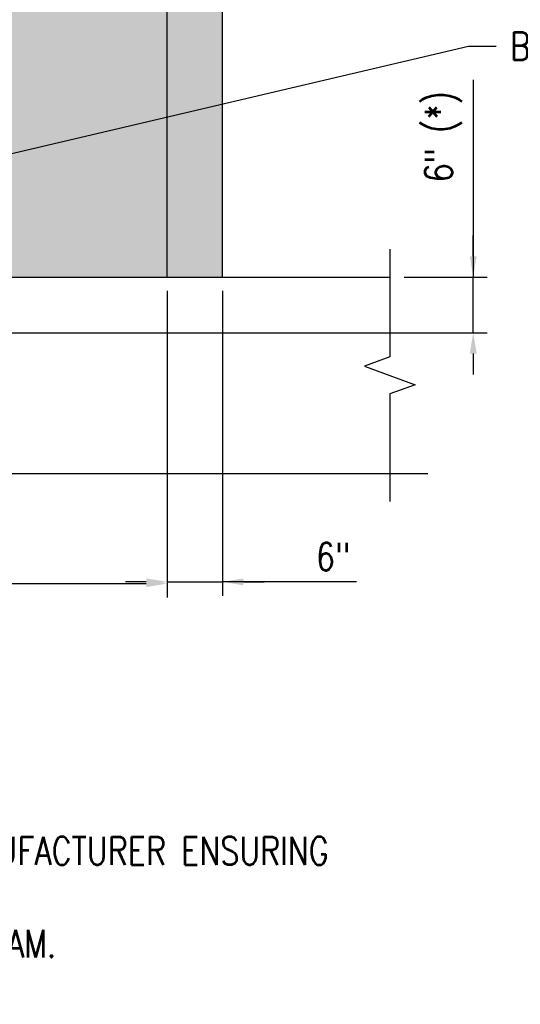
# Model space of a CAD drawing. Header units: inches. Extents: x -313 to 2687, y -193 to 798.
# Tile 21 of 28: x 1159 to 1213, y 233 to 339. Entities that reach past the tile are written whole.
import ezdxf
from ezdxf import colors
from ezdxf.entities.mleader import LeaderData, LeaderLine
from ezdxf.math import Vec2, Vec3

# ---------------------------------------------------------------- set-up
doc = ezdxf.new("R2010")
doc.units = ezdxf.units.IN
doc.header["$LTSCALE"] = 0.5
doc.header["$MEASUREMENT"] = 0
doc.layers.get('DEFPOINTS').update_dxf_attribs({"color": 140})
for name, color, linetype in [('S-ANNO-DIMS', 1, 'Continuous'), ('S-ANNO-TEXT', 2, 'Continuous'), ('S-DETL-LW18-040%', 197, 'Continuous'), ('S-DETL-MEDM', 3, 'Continuous')]:
    doc.layers.add(name, color=color, linetype=linetype)
doc.styles.add('Annotative', font='romans.shx', dxfattribs={"width": 0.8, "height": 0.125})
doc.dimstyles.new('Annotative', dxfattribs={"dimtxt": 0.125, "dimasz": 0.09375, "dimexe": 0.0625, "dimexo": 0.0625, "dimgap": 0.039062, "dimtad": 1, "dimdec": 4, "dimzin": 3, "dimdsep": 46, "dimlunit": 4, "dimtxsty": 'Annotative', "dimcen": 0.09, "dimclrd": 1, "dimclre": 1, "dimclrt": 2, "dimadec": 0, "dimazin": 0, "dimtfac": 1, "dimtdec": 4, "dimtmove": 1, "dimatfit": 0, "dimfxl": 1, "dimfrac": 2, "dimtolj": 1, "dimtzin": 0, "dimlwd": 25, "dimlwe": 25, "dimarcsym": 0})

# ---------------------------------------------------------------- blocks, each defined once
blk = doc.blocks.new('*D31')
at = {"layer": 'DEFPOINTS', "color": 0, "transparency": 16777216}
for p in [(1111.66, 311.11), (1175.16, 311.11), (1175.16, 278.03)]:
    blk.add_point(p, dxfattribs=at)
at = {"layer": 'S-ANNO-DIMS', "color": 1, "lineweight": 25, "transparency": 16777216}
for p, q in [((1111.66, 309.61), (1111.66, 276.53)), ((1175.16, 309.61), (1175.16, 276.53)), ((1113.91, 278.03), (1172.91, 278.03))]:
    blk.add_line(p, q, dxfattribs=at)
at = {"layer": 'S-ANNO-DIMS', "color": 1, "transparency": 16777216}
for points in [[(1113.91, 278.41), (1113.91, 277.66), (1111.66, 278.03)], [(1172.91, 278.41), (1172.91, 277.66), (1175.16, 278.03)]]:
    blk.add_solid(points, dxfattribs=at)
at = {"layer": 'S-ANNO-DIMS', "color": 2, "transparency": 16777216, "insert": (1143.41, 281.26), "char_height": 3, "attachment_point": 5, "style": 'Annotative'}
blk.add_mtext('\\A1;5\'-3 1/2"', dxfattribs=at)
blk = doc.blocks.new('*D32')
at = {"layer": 'DEFPOINTS', "color": 0, "transparency": 16777216}
for p in [(1175.16, 311.11), (1181.16, 311.11), (1181.16, 278.22)]:
    blk.add_point(p, dxfattribs=at)
at = {"layer": 'S-ANNO-DIMS', "color": 1, "lineweight": 25, "transparency": 16777216}
for p, q in [((1175.16, 309.61), (1175.16, 276.72)), ((1181.16, 309.61), (1181.16, 276.72)), ((1172.91, 278.22), (1170.66, 278.22)), ((1175.16, 278.22), (1181.16, 278.22)), ((1175.16, 278.22), (1181.16, 278.22)), ((1195.63, 278.22), (1181.16, 278.22)), ((1183.41, 278.22), (1185.66, 278.22))]:
    blk.add_line(p, q, dxfattribs=at)
at = {"layer": 'S-ANNO-DIMS', "color": 1, "transparency": 16777216}
for points in [[(1172.91, 278.59), (1172.91, 277.84), (1175.16, 278.22)], [(1183.41, 278.59), (1183.41, 277.84), (1181.16, 278.22)]]:
    blk.add_solid(points, dxfattribs=at)
at = {"layer": 'S-ANNO-DIMS', "color": 2, "transparency": 16777216, "insert": (1193.09, 280.94), "char_height": 3, "attachment_point": 5, "style": 'Annotative'}
blk.add_mtext('\\A1;6"', dxfattribs=at)
blk = doc.blocks.new('*D34')
at = {"layer": 'DEFPOINTS', "color": 0, "transparency": 16777216}
for p in [(1199.28, 311.11), (1208.22, 311.11), (1132.16, 305.11)]:
    blk.add_point(p, dxfattribs=at)
at = {"layer": 'S-ANNO-DIMS', "color": 1, "lineweight": 25, "transparency": 16777216}
for p, q in [((1208.22, 332.4), (1208.22, 311.11)), ((1208.22, 313.36), (1208.22, 315.61)), ((1200.78, 311.11), (1209.72, 311.11)), ((1208.22, 305.11), (1208.22, 311.11)), ((1208.22, 305.11), (1208.22, 311.11)), ((1133.66, 305.11), (1209.72, 305.11)), ((1208.22, 302.86), (1208.22, 300.61))]:
    blk.add_line(p, q, dxfattribs=at)
at = {"layer": 'S-ANNO-DIMS', "color": 1, "transparency": 16777216}
for points in [[(1207.85, 313.36), (1208.6, 313.36), (1208.22, 311.11)], [(1207.85, 302.86), (1208.6, 302.86), (1208.22, 305.11)]]:
    blk.add_solid(points, dxfattribs=at)
at = {"layer": 'S-ANNO-DIMS', "color": 2, "transparency": 16777216, "insert": (1205, 326.26), "char_height": 3, "attachment_point": 5, "rotation": 90, "style": 'Annotative'}
blk.add_mtext('\\A1;6" (*)', dxfattribs=at)

msp = doc.modelspace()

# ---------------------------------------------------------------- hatches: boundary and pattern name
at = {"layer": 'S-DETL-LW18-040%', "transparency": 33554623}
h = msp.add_hatch(color=256, dxfattribs=at)
h.dxf.hatch_style = 1
h.paths.add_polyline_path([(1181.18538, 443.08881), (1199.24093, 443.08881), (1199.24093, 461.08881), (1201.98841, 462.08881), (1196.49346, 464.08881), (1199.24093, 465.08881), (1199.24093, 479.08881), (1105.18538, 479.08881), (1105.18538, 311.08881), (1181.18538, 311.08881)])

# ---------------------------------------------------------------- linework, layer by layer
at = {"layer": 'S-ANNO-TEXT', "linetype": 'Continuous'}
for points in [[(1199.2156, 314.1144), (1199.2156, 302.495), (1196.46812, 301.495), (1201.96307, 299.495), (1199.2156, 298.495), (1199.2156, 286.8756)], [(1203.33237, 289.8756), (1123.07968, 289.8756), (1122.07968, 292.62308), (1120.07968, 287.12812), (1119.07968, 289.8756), (1061.2788, 289.8756)]]:
    msp.add_lwpolyline(points, dxfattribs=at)
at = {"layer": 'S-DETL-MEDM'}
for p, q in [((1175.16004, 311.1144), (1175.16004, 465.1144)), ((1181.16004, 311.1144), (1181.16004, 465.1144)), ((1063.2788, 311.1144), (1199.2788, 311.1144))]:
    msp.add_line(p, q, dxfattribs=at)

# ---------------------------------------------------------------- texts
at = {"layer": 'S-ANNO-TEXT', "insert": (1021.80845, 255.68818), "char_height": 3, "width": 190.1993588, "attachment_point": 1, "style": 'Annotative'}
msp.add_mtext('\\A1;{\\LNOTES:\\P\\pxi-3,l3,t3;}1.^IDIMENSIONS NOTED WITH AN (*) MUST BE COORDINATED BY THE DOOR MANUFACTURER ENSURING THE DOOR SYSTEM PERFORMS AS INTENDED. \\P2.^ISEE SHEET S-204 FOR LAYOUT OF ARCH/SECURITY PILASTER AND ARCH BEAM. \\P3.^ISEE SHEETS S-502 AND S-503 FOR REINFORCEMENT SIZE AND SPACING. ', dxfattribs=at)

# ---------------------------------------------------------------- dimensions: what is measured, and where the dimension line sits
at = {"layer": 'S-ANNO-DIMS'}
dim = msp.add_linear_dim(base=(1208.22009, 311.1144), p1=(1132.16004, 305.1144), p2=(1199.2788, 311.1144), angle=90, text='<> (*)', dimstyle='Annotative', override={"dimpost": '\\X'}, dxfattribs=at)
dim.commit()
dim.dimension.update_dxf_attribs({"geometry": '*D34', "text_midpoint": (1208.89314, 326.26378), "dimtype": 160})
dim = msp.add_linear_dim(base=(1175.16004, 278.03213), p1=(1111.66004, 311.1144), p2=(1175.16004, 311.1144), dimstyle='Annotative', override={"dimpost": '\\X'}, dxfattribs=at)
dim.commit()
dim.dimension.update_dxf_attribs({"geometry": '*D31', "text_midpoint": (1143.41004, 281.25534)})
dim = msp.add_linear_dim(base=(1181.16004, 278.21963), p1=(1175.16004, 311.1144), p2=(1181.16004, 311.1144), dimstyle='Annotative', override={"dimpost": '\\X'}, dxfattribs=at)
dim.commit()
dim.dimension.update_dxf_attribs({"geometry": '*D32', "text_midpoint": (1193.09102, 278.21963), "dimtype": 160})

# ---------------------------------------------------------------- leaders
at = {"layer": 'S-ANNO-TEXT', "linetype": 'Continuous'}
ml = msp.add_multileader_mtext('Standard', dxfattribs=at)
ml.set_content('\\A1;BLOCKOUT BEYOND FOR DOOR PLOW', color=2, style='Annotative')
ml.set_leader_properties(color=1, linetype='ByLayer', lineweight=-1)
ml.build(insert=Vec2(0, 0))
ml.multileader.update_dxf_attribs({"text_right_attachment_type": 3, "dogleg_length": 0.125, "arrow_head_size": 3, "scale": 24})
ctx = ml.context
ctx.base_point, ctx.scale, ctx.char_height, ctx.arrow_head_size, ctx.landing_gap_size, ctx.plane_origin = Vec3(1210.71145, 336.03163), 24, 3, 3, 1.5, Vec3(-213.4386, -950.73463)
ctx.right_attachment = 3
notes = []
notes.append((ctx, [(0, (1, 1, 0), (1207.71145, 336.03163), (1, 0), 3, [(0, [(1121.91004, 315.8644)], 0, [])])]))
ctx.mtext.insert, ctx.mtext.width, ctx.mtext.defined_height = Vec3(1212.21145, 337.53163), 37.7871984, 7.98565
ml = msp.add_multileader_mtext('Standard', dxfattribs=at)
ml.set_content('\\A1;BOTTOM OF TRENCH', color=2, style='Annotative')
ml.set_leader_properties(color=1, linetype='ByLayer', lineweight=-1)
ml.build(insert=Vec2(0, 0))
ml.multileader.update_dxf_attribs({"text_right_attachment_type": 3, "dogleg_length": 0.125, "arrow_head_size": 3, "scale": 24})
ctx = ml.context
ctx.base_point, ctx.scale, ctx.char_height, ctx.arrow_head_size, ctx.landing_gap_size, ctx.plane_origin = Vec3(1594.06918, 277.43097), 24, 3, 3, 1.5, Vec3(353.64594, -979.98598)
ctx.right_attachment, ctx.text_align_type = 3, 2
notes.append((ctx, [(1, (1, 1, 0), (1620.29775, 272.43097), (-1, 0), 3, [(0, [(1654.1894, 297.27548)], 0, [])])]))
ctx.mtext.insert, ctx.mtext.width, ctx.mtext.alignment = Vec3(1615.79775, 278.93097), 35.1279192, 3
for ctx, leaders in notes:
    for number, flags, end, landing, length, lines in leaders:
        leader = LeaderData()
        leader.index, (leader.has_last_leader_line, leader.has_dogleg_vector, leader.attachment_direction) = number, flags
        leader.last_leader_point, leader.dogleg_vector, leader.dogleg_length = Vec3(end), Vec3(landing), length
        for number, points, colour, breaks in lines:
            line = LeaderLine()
            line.index, line.vertices, line.color, line.breaks = number, Vec3.list(points), colors.encode_raw_color(colour), breaks
            leader.lines.append(line)
        ctx.leaders.append(leader)

doc.saveas('drawing.dxf')
